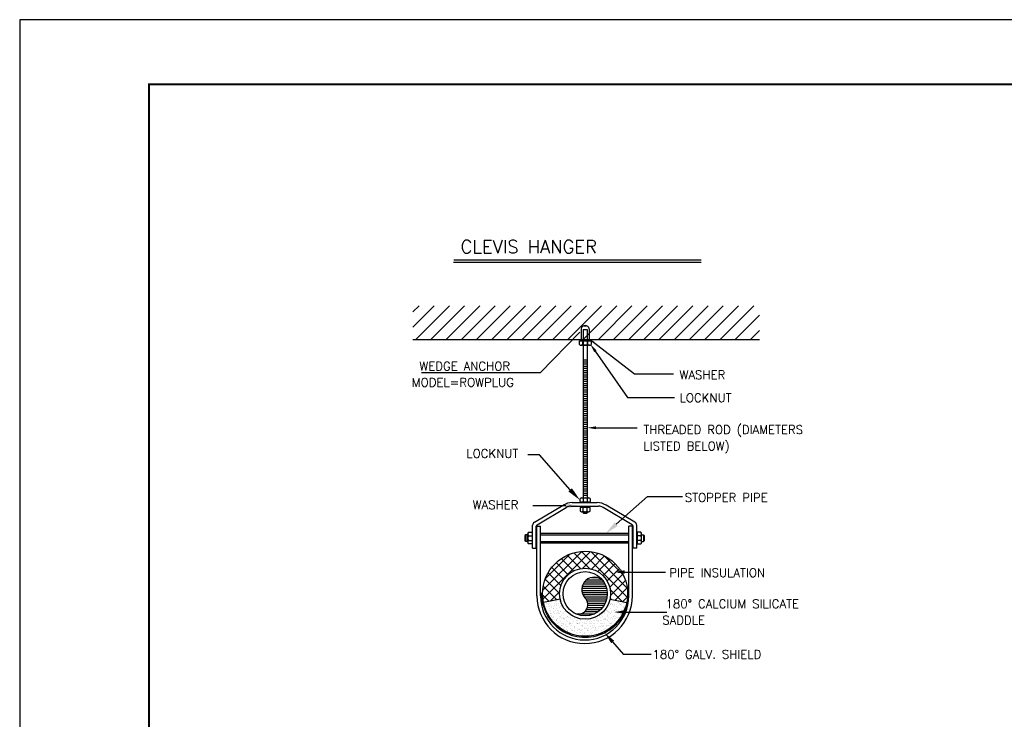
# Model space of a CAD drawing. Header units: millimetres. Extents: x 0 to 531, y -4 to 262.
# Tile 26 of 36: x 327 to 373, y 36 to 68. Entities that reach past the tile are written whole.
import ezdxf

# ---------------------------------------------------------------- set-up
doc = ezdxf.new("R2010")
doc.units = ezdxf.units.MM
for name, color, linetype in [('.1', 1, 'Continuous'), ('1', 7, 'Continuous'), ('AC-CHW-L', 7, 'Continuous'), ('L', 7, 'Continuous'), ('PIP', 7, 'Continuous'), ('template', 7, 'Continuous'), ('text', 7, 'Continuous')]:
    doc.layers.add(name, color=color, linetype=linetype)
doc.styles.add('ROMANC', font='romans.shx', dxfattribs={"width": 0.65, "height": 200})

msp = doc.modelspace()

# ---------------------------------------------------------------- linework, layer by layer
at = {"layer": '.1', "color": 0}
msp.add_line((426.23, 68.45), (326.954, 68.45), dxfattribs=at)
for p, q in [((345.244, 54.868), (345.526, 55.149)), ((345.244, 54.16), (346.233, 55.149)), ((345.376, 53.584), (346.941, 55.149)), ((346.083, 53.584), (347.649, 55.149)), ((346.791, 53.584), (348.356, 55.149)), ((347.499, 53.584), (349.064, 55.149)), ((348.206, 53.584), (349.771, 55.149)), ((348.914, 53.584), (350.479, 55.149)), ((349.621, 53.584), (351.186, 55.149)), ((350.329, 53.584), (351.894, 55.149)), ((351.036, 53.584), (352.601, 55.149)), ((351.744, 53.584), (353.309, 55.149)), ((352.451, 53.584), (354.016, 55.149)), ((353.159, 53.584), (354.724, 55.149)), ((353.866, 53.584), (355.431, 55.149)), ((354.574, 53.584), (356.139, 55.149)), ((355.281, 53.584), (356.846, 55.149)), ((355.989, 53.584), (357.554, 55.149)), ((356.696, 53.584), (358.261, 55.149)), ((357.404, 53.584), (358.969, 55.149)), ((358.111, 53.584), (359.677, 55.149)), ((358.819, 53.584), (360.384, 55.149)), ((359.526, 53.584), (361.092, 55.149)), ((360.234, 53.584), (361.36, 54.71)), ((360.942, 53.584), (361.36, 54.002)), ((353.168, 52.641), (353.344, 52.641)), ((353.168, 52.541), (353.344, 52.541)), ((353.168, 52.441), (353.344, 52.441)), ((353.168, 52.341), (353.344, 52.341)), ((353.168, 52.241), (353.344, 52.241)), ((353.168, 52.141), (353.344, 52.141)), ((353.168, 52.041), (353.344, 52.041)), ((353.168, 51.941), (353.344, 51.941)), ((353.168, 51.841), (353.344, 51.841)), ((353.168, 51.74), (353.344, 51.74)), ((353.168, 51.64), (353.344, 51.64)), ((353.168, 51.54), (353.344, 51.54)), ((353.168, 51.44), (353.344, 51.44)), ((353.168, 51.34), (353.344, 51.34)), ((353.168, 51.24), (353.344, 51.24)), ((353.168, 51.14), (353.344, 51.14)), ((353.168, 51.04), (353.344, 51.04)), ((353.168, 50.94), (353.344, 50.94)), ((353.168, 50.84), (353.344, 50.84)), ((353.168, 50.74), (353.344, 50.74)), ((353.168, 50.64), (353.344, 50.64)), ((353.168, 50.54), (353.344, 50.54)), ((353.168, 50.44), (353.344, 50.44)), ((353.168, 50.34), (353.344, 50.34)), ((353.168, 50.24), (353.344, 50.24)), ((353.168, 50.14), (353.344, 50.14)), ((353.168, 50.039), (353.344, 50.039)), ((353.168, 49.939), (353.344, 49.939)), ((353.168, 49.839), (353.344, 49.839)), ((353.168, 49.739), (353.344, 49.739)), ((353.168, 49.639), (353.344, 49.639)), ((353.168, 49.539), (353.344, 49.539)), ((353.168, 49.439), (353.344, 49.439)), ((353.168, 49.339), (353.344, 49.339)), ((353.168, 49.239), (353.344, 49.239)), ((353.168, 49.139), (353.344, 49.139)), ((353.168, 49.039), (353.344, 49.039)), ((353.168, 48.939), (353.344, 48.939)), ((353.168, 48.839), (353.344, 48.839)), ((353.168, 48.739), (353.344, 48.739)), ((353.168, 48.639), (353.344, 48.639)), ((353.168, 48.539), (353.344, 48.539)), ((353.168, 48.438), (353.344, 48.438)), ((353.168, 48.338), (353.344, 48.338)), ((353.168, 48.238), (353.344, 48.238)), ((353.168, 48.138), (353.344, 48.138)), ((353.168, 48.038), (353.344, 48.038)), ((353.168, 47.938), (353.344, 47.938)), ((353.168, 47.838), (353.344, 47.838)), ((353.168, 47.738), (353.344, 47.738)), ((353.168, 47.638), (353.344, 47.638)), ((353.168, 47.538), (353.344, 47.538)), ((353.168, 47.438), (353.344, 47.438)), ((353.168, 47.338), (353.344, 47.338)), ((353.168, 47.238), (353.344, 47.238)), ((353.168, 47.138), (353.344, 47.138)), ((353.168, 47.038), (353.344, 47.038)), ((353.168, 46.938), (353.344, 46.938)), ((353.168, 46.838), (353.344, 46.838)), ((353.168, 46.737), (353.344, 46.737)), ((353.168, 46.637), (353.344, 46.637)), ((353.168, 46.537), (353.344, 46.537)), ((353.168, 46.437), (353.344, 46.437)), ((353.168, 46.337), (353.344, 46.337)), ((351.28, 41.916), (353.092, 43.729)), ((351.29, 41.502), (353.507, 43.719)), ((351.405, 42.466), (352.543, 43.604)), ((353.033, 42.924), (352.41, 43.547)), ((353.455, 42.926), (352.719, 43.662)), ((355.223, 41.583), (353.078, 43.728)), ((353.152, 42.94), (353.854, 43.641)), ((355.213, 42.018), (353.513, 43.718)), ((353.544, 42.907), (354.154, 43.517)), ((355.029, 42.626), (354.121, 43.534)), ((352.464, 42.644), (351.903, 43.205)), ((352.716, 42.816), (352.139, 43.393)), ((353.846, 42.784), (354.417, 43.356)), ((354.087, 42.601), (354.646, 43.16)), ((352.126, 42.133), (351.529, 42.73)), ((352.266, 42.418), (351.7, 42.984)), ((354.273, 42.362), (354.843, 42.932)), ((354.399, 42.063), (355.006, 42.671)), ((352.065, 41.77), (351.395, 42.44)), ((353.163, 42.212), (354.174, 42.212)), ((353.228, 42.311), (354.119, 42.311)), ((353.331, 42.41), (354.021, 42.41)), ((353.543, 42.509), (353.809, 42.509)), ((354.436, 41.676), (355.132, 42.372)), ((351.583, 41.402), (351.274, 41.712)), ((351.934, 41.476), (351.304, 42.106)), ((351.623, 41.41), (352.069, 41.856)), ((353.1, 41.915), (354.268, 41.915)), ((353.103, 42.014), (354.248, 42.014)), ((353.114, 41.816), (354.279, 41.816)), ((353.123, 42.113), (354.217, 42.113)), ((353.147, 41.717), (354.28, 41.717)), ((354.996, 41.386), (354.421, 41.96)), ((354.645, 41.46), (355.212, 42.027)), ((351.476, 41.288), (351.476, 41.288)), ((351.523, 41.308), (351.523, 41.308)), ((351.527, 41.256), (351.527, 41.256)), ((351.545, 41.288), (351.545, 41.288)), ((351.61, 41.283), (351.61, 41.283)), ((351.755, 41.394), (351.755, 41.394)), ((351.85, 41.289), (351.85, 41.289)), ((351.884, 41.414), (351.884, 41.414)), ((351.901, 41.256), (351.901, 41.256)), ((351.906, 41.393), (351.906, 41.393)), ((351.924, 41.287), (351.924, 41.287)), ((351.986, 41.441), (351.986, 41.441)), ((352.011, 41.298), (352.011, 41.298)), ((352.079, 41.406), (352.079, 41.406)), ((352.173, 41.233), (352.173, 41.233)), ((353.202, 41.618), (354.271, 41.618)), ((353.285, 41.519), (354.253, 41.519)), ((353.343, 41.42), (354.224, 41.42)), ((353.371, 41.321), (354.184, 41.321)), ((353.376, 41.223), (354.131, 41.223)), ((354.457, 41.5), (354.419, 41.538)), ((354.427, 41.264), (354.427, 41.264)), ((354.447, 41.326), (354.447, 41.326)), ((354.449, 41.244), (354.449, 41.244)), ((354.468, 41.293), (354.468, 41.293)), ((354.518, 41.261), (354.518, 41.261)), ((354.546, 41.234), (354.546, 41.234)), ((354.592, 41.437), (354.592, 41.437)), ((354.604, 41.446), (354.604, 41.446)), ((354.608, 41.243), (354.608, 41.243)), ((354.706, 41.255), (354.706, 41.255)), ((354.762, 41.33), (354.762, 41.33)), ((354.788, 41.369), (354.788, 41.369)), ((354.81, 41.349), (354.81, 41.349)), ((354.842, 41.294), (354.842, 41.294)), ((354.869, 41.277), (354.869, 41.277)), ((354.892, 41.262), (354.892, 41.262)), ((354.915, 41.253), (354.915, 41.253)), ((354.924, 41.217), (354.924, 41.217)), ((354.931, 41.285), (354.931, 41.285)), ((354.995, 41.386), (355.225, 41.616)), ((355.029, 41.298), (355.029, 41.298)), ((355.069, 41.328), (355.069, 41.328)), ((351.455, 41.164), (351.455, 41.164)), ((351.463, 40.933), (351.463, 40.933)), ((351.526, 41.148), (351.526, 41.148)), ((351.535, 40.861), (351.535, 40.861)), ((351.573, 40.987), (351.573, 40.987)), ((351.589, 41.156), (351.589, 41.156)), ((351.618, 41.052), (351.618, 41.052)), ((351.624, 40.955), (351.624, 40.955)), ((351.625, 40.82), (351.625, 40.82)), ((351.637, 40.851), (351.637, 40.851)), ((351.65, 41.192), (351.65, 41.192)), ((351.686, 41.169), (351.686, 41.169)), ((351.699, 40.86), (351.699, 40.86)), ((351.709, 41.139), (351.709, 41.139)), ((351.762, 41.163), (351.762, 41.163)), ((351.769, 41.083), (351.769, 41.083)), ((351.77, 40.931), (351.77, 40.931)), ((351.792, 41.062), (351.792, 41.062)), ((351.797, 40.872), (351.797, 40.872)), ((351.806, 40.839), (351.806, 40.839)), ((351.849, 41.19), (351.849, 41.19)), ((351.896, 40.967), (351.896, 40.967)), ((351.912, 41.198), (351.912, 41.198)), ((351.932, 41.056), (351.932, 41.056)), ((351.94, 40.824), (351.94, 40.824)), ((351.947, 40.988), (351.947, 40.988)), ((351.96, 40.894), (351.96, 40.894)), ((351.998, 40.956), (351.998, 40.956)), ((352.01, 41.211), (352.01, 41.211)), ((352.016, 40.857), (352.016, 40.857)), ((352.023, 40.902), (352.023, 40.902)), ((352.038, 40.837), (352.038, 40.837)), ((352.083, 41.14), (352.083, 41.14)), ((352.087, 41.174), (352.087, 41.174)), ((352.094, 40.943), (352.094, 40.943)), ((352.12, 40.915), (352.12, 40.915)), ((352.13, 41.188), (352.13, 41.188)), ((352.152, 41.168), (352.152, 41.168)), ((352.18, 40.839), (352.18, 40.839)), ((352.239, 41.054), (352.239, 41.054)), ((352.247, 40.823), (352.247, 40.823)), ((352.257, 41.072), (352.257, 41.072)), ((352.283, 40.936), (352.283, 40.936)), ((352.321, 40.989), (352.321, 40.989)), ((352.346, 40.945), (352.346, 40.945)), ((352.372, 40.956), (352.372, 40.956)), ((352.812, 40.827), (352.844, 40.827)), ((353.038, 40.827), (353.692, 40.827)), ((353.23, 40.926), (353.858, 40.926)), ((353.313, 41.025), (353.975, 41.025)), ((353.357, 41.124), (354.063, 41.124)), ((353.974, 40.807), (353.974, 40.807)), ((354.05, 40.843), (354.05, 40.843)), ((354.073, 40.861), (354.073, 40.861)), ((354.138, 40.851), (354.138, 40.851)), ((354.17, 40.874), (354.17, 40.874)), ((354.191, 40.992), (354.191, 40.992)), ((354.241, 40.96), (354.241, 40.96)), ((354.3, 40.976), (354.3, 40.976)), ((354.312, 40.933), (354.312, 40.933)), ((354.327, 41.144), (354.327, 41.144)), ((354.333, 40.895), (354.333, 40.895)), ((354.335, 40.913), (354.335, 40.913)), ((354.383, 41.213), (354.383, 41.213)), ((354.396, 40.904), (354.396, 40.904)), ((354.424, 40.844), (354.424, 40.844)), ((354.439, 40.817), (354.439, 40.817)), ((354.455, 41.094), (354.455, 41.094)), ((354.462, 40.863), (354.462, 40.863)), ((354.493, 40.917), (354.493, 40.917)), ((354.554, 41.148), (354.554, 41.148)), ((354.565, 40.993), (354.565, 40.993)), ((354.6, 41.205), (354.6, 41.205)), ((354.607, 40.974), (354.607, 40.974)), ((354.615, 40.96), (354.615, 40.96)), ((354.656, 40.938), (354.656, 40.938)), ((354.673, 41.038), (354.673, 41.038)), ((354.696, 41.018), (354.696, 41.018)), ((354.701, 41.145), (354.701, 41.145)), ((354.719, 40.946), (354.719, 40.946)), ((354.769, 41.098), (354.769, 41.098)), ((354.777, 40.867), (354.777, 40.867)), ((354.798, 40.844), (354.798, 40.844)), ((354.8, 40.922), (354.8, 40.922)), ((354.817, 40.959), (354.817, 40.959)), ((354.92, 40.813), (354.92, 40.813)), ((354.932, 40.986), (354.932, 40.986)), ((354.939, 40.993), (354.939, 40.993)), ((354.942, 40.793), (354.942, 40.793)), ((354.98, 40.981), (354.98, 40.981)), ((354.989, 40.961), (354.989, 40.961)), ((355.034, 41.144), (355.034, 41.144)), ((355.042, 40.989), (355.042, 40.989)), ((355.057, 41.124), (355.057, 41.124)), ((355.074, 41.146), (355.074, 41.146)), ((355.076, 41.097), (355.076, 41.097)), ((351.655, 40.752), (351.655, 40.752)), ((351.67, 40.687), (351.67, 40.687)), ((351.677, 40.731), (351.677, 40.731)), ((351.721, 40.654), (351.721, 40.654)), ((351.748, 40.555), (351.748, 40.555)), ((351.778, 40.7), (351.778, 40.7)), ((351.781, 40.636), (351.781, 40.636)), ((351.785, 40.469), (351.785, 40.469)), ((351.81, 40.563), (351.81, 40.563)), ((351.901, 40.526), (351.901, 40.526)), ((351.903, 40.538), (351.903, 40.538)), ((351.908, 40.576), (351.908, 40.576)), ((351.923, 40.506), (351.923, 40.506)), ((351.947, 40.593), (351.947, 40.593)), ((351.955, 40.362), (351.955, 40.362)), ((352.027, 40.41), (352.027, 40.41)), ((352.044, 40.687), (352.044, 40.687)), ((352.071, 40.598), (352.071, 40.598)), ((352.095, 40.655), (352.095, 40.655)), ((352.102, 40.712), (352.102, 40.712)), ((352.109, 40.48), (352.109, 40.48)), ((352.133, 40.606), (352.133, 40.606)), ((352.141, 40.387), (352.141, 40.387)), ((352.142, 40.741), (352.142, 40.741)), ((352.147, 40.301), (352.147, 40.301)), ((352.182, 40.301), (352.182, 40.301)), ((352.192, 40.354), (352.192, 40.354)), ((352.231, 40.619), (352.231, 40.619)), ((352.244, 40.309), (352.244, 40.309)), ((352.254, 40.591), (352.254, 40.591)), ((352.262, 40.632), (352.262, 40.632)), ((352.262, 40.36), (352.262, 40.36)), ((352.277, 40.539), (352.277, 40.539)), ((352.284, 40.611), (352.284, 40.611)), ((352.342, 40.322), (352.342, 40.322)), ((352.388, 40.516), (352.388, 40.516)), ((352.394, 40.64), (352.394, 40.64)), ((352.416, 40.716), (352.416, 40.716)), ((352.418, 40.688), (352.418, 40.688)), ((352.424, 40.484), (352.424, 40.484)), ((352.457, 40.648), (352.457, 40.648)), ((352.469, 40.656), (352.469, 40.656)), ((352.505, 40.344), (352.505, 40.344)), ((352.508, 40.406), (352.508, 40.406)), ((352.515, 40.387), (352.515, 40.387)), ((352.53, 40.386), (352.53, 40.386)), ((352.554, 40.661), (352.554, 40.661)), ((352.566, 40.355), (352.566, 40.355)), ((352.567, 40.352), (352.567, 40.352)), ((352.579, 40.603), (352.579, 40.603)), ((352.586, 40.372), (352.586, 40.372)), ((352.623, 40.737), (352.623, 40.737)), ((352.645, 40.717), (352.645, 40.717)), ((352.651, 40.539), (352.651, 40.539)), ((352.665, 40.365), (352.665, 40.365)), ((352.717, 40.683), (352.717, 40.683)), ((352.731, 40.483), (352.731, 40.483)), ((352.749, 40.621), (352.749, 40.621)), ((352.828, 40.386), (352.828, 40.386)), ((352.869, 40.511), (352.869, 40.511)), ((352.889, 40.388), (352.889, 40.388)), ((352.89, 40.395), (352.89, 40.395)), ((352.891, 40.491), (352.891, 40.491)), ((352.893, 40.607), (352.893, 40.607)), ((352.9, 40.376), (352.9, 40.376)), ((352.94, 40.356), (352.94, 40.356)), ((352.988, 40.407), (352.988, 40.407)), ((352.995, 40.395), (352.995, 40.395)), ((353.025, 40.54), (353.025, 40.54)), ((353.055, 40.495), (353.055, 40.495)), ((353.151, 40.429), (353.151, 40.429)), ((353.208, 40.374), (353.208, 40.374)), ((353.214, 40.437), (353.214, 40.437)), ((353.263, 40.389), (353.263, 40.389)), ((353.311, 40.45), (353.311, 40.45)), ((353.314, 40.356), (353.314, 40.356)), ((353.356, 40.501), (353.356, 40.501)), ((353.369, 40.499), (353.369, 40.499)), ((353.399, 40.541), (353.399, 40.541)), ((353.474, 40.471), (353.474, 40.471)), ((353.476, 40.391), (353.476, 40.391)), ((353.498, 40.371), (353.498, 40.371)), ((353.532, 40.386), (353.532, 40.386)), ((353.537, 40.48), (353.537, 40.48)), ((353.634, 40.493), (353.634, 40.493)), ((353.637, 40.389), (353.637, 40.389)), ((353.677, 40.497), (353.677, 40.497)), ((353.687, 40.357), (353.687, 40.357)), ((353.717, 40.606), (353.717, 40.606)), ((353.773, 40.542), (353.773, 40.542)), ((353.798, 40.514), (353.798, 40.514)), ((353.837, 40.497), (353.837, 40.497)), ((353.839, 40.621), (353.839, 40.621)), ((353.846, 40.39), (353.846, 40.39)), ((353.859, 40.476), (353.859, 40.476)), ((353.86, 40.522), (353.86, 40.522)), ((353.914, 40.691), (353.914, 40.691)), ((353.958, 40.535), (353.958, 40.535)), ((353.963, 40.381), (353.963, 40.381)), ((353.964, 40.658), (353.964, 40.658)), ((353.993, 40.74), (353.993, 40.74)), ((354.001, 40.509), (354.001, 40.509)), ((354.011, 40.39), (354.011, 40.39)), ((354.061, 40.358), (354.061, 40.358)), ((354.078, 40.712), (354.078, 40.712)), ((354.121, 40.557), (354.121, 40.557)), ((354.146, 40.62), (354.146, 40.62)), ((354.147, 40.542), (354.147, 40.542)), ((354.153, 40.389), (354.153, 40.389)), ((354.183, 40.565), (354.183, 40.565)), ((354.198, 40.602), (354.198, 40.602)), ((354.22, 40.582), (354.22, 40.582)), ((354.281, 40.578), (354.281, 40.578)), ((354.288, 40.691), (354.288, 40.691)), ((354.308, 40.744), (354.308, 40.744)), ((354.315, 40.513), (354.315, 40.513)), ((354.324, 40.486), (354.324, 40.486)), ((354.338, 40.659), (354.338, 40.659)), ((354.385, 40.391), (354.385, 40.391)), ((354.435, 40.358), (354.435, 40.358)), ((354.444, 40.599), (354.444, 40.599)), ((354.444, 40.377), (354.444, 40.377)), ((354.466, 40.356), (354.466, 40.356)), ((354.47, 40.632), (354.47, 40.632)), ((354.478, 40.4), (354.478, 40.4)), ((354.506, 40.607), (354.506, 40.607)), ((354.521, 40.543), (354.521, 40.543)), ((354.555, 40.303), (354.555, 40.303)), ((354.559, 40.708), (354.559, 40.708)), ((354.581, 40.687), (354.581, 40.687)), ((354.604, 40.62), (354.604, 40.62)), ((354.615, 40.743), (354.615, 40.743)), ((354.622, 40.511), (354.622, 40.511)), ((354.662, 40.692), (354.662, 40.692)), ((354.685, 40.592), (354.685, 40.592)), ((354.712, 40.66), (354.712, 40.66)), ((354.767, 40.642), (354.767, 40.642)), ((354.784, 40.636), (354.784, 40.636)), ((354.83, 40.65), (354.83, 40.65)), ((354.939, 40.754), (354.939, 40.754)), ((352, 40.237), (352, 40.237)), ((352.018, 40.28), (352.018, 40.28)), ((352.117, 40.249), (352.117, 40.249)), ((352.169, 40.28), (352.169, 40.28)), ((352.238, 40.086), (352.238, 40.086)), ((352.269, 40.129), (352.269, 40.129)), ((352.273, 40.185), (352.273, 40.185)), ((352.289, 40.054), (352.289, 40.054)), ((352.355, 40.013), (352.355, 40.013)), ((352.374, 40.238), (352.374, 40.238)), ((352.393, 40.075), (352.393, 40.075)), ((352.415, 40.055), (352.415, 40.055)), ((352.431, 40.253), (352.431, 40.253)), ((352.439, 40.022), (352.439, 40.022)), ((352.452, 40.026), (352.452, 40.026)), ((352.519, 39.959), (352.519, 39.959)), ((352.594, 40.14), (352.594, 40.14)), ((352.601, 39.909), (352.601, 39.909)), ((352.612, 40.087), (352.612, 40.087)), ((352.615, 40.048), (352.615, 40.048)), ((352.634, 40.29), (352.634, 40.29)), ((352.663, 40.054), (352.663, 40.054)), ((352.678, 40.056), (352.678, 40.056)), ((352.738, 40.252), (352.738, 40.252)), ((352.746, 40.02), (352.746, 40.02)), ((352.748, 40.239), (352.748, 40.239)), ((352.754, 40.181), (352.754, 40.181)), ((352.776, 40.16), (352.776, 40.16)), ((352.776, 40.069), (352.776, 40.069)), ((352.845, 39.938), (352.845, 39.938)), ((352.88, 40.065), (352.88, 40.065)), ((352.908, 40.144), (352.908, 40.144)), ((352.916, 39.913), (352.916, 39.913)), ((352.939, 40.09), (352.939, 40.09)), ((352.986, 40.087), (352.986, 40.087)), ((353, 39.955), (353, 39.955)), ((353.001, 40.098), (353.001, 40.098)), ((353.022, 39.935), (353.022, 39.935)), ((353.037, 40.055), (353.037, 40.055)), ((353.063, 40.263), (353.063, 40.263)), ((353.07, 40.032), (353.07, 40.032)), ((353.099, 40.111), (353.099, 40.111)), ((353.115, 40.286), (353.115, 40.286)), ((353.122, 40.239), (353.122, 40.239)), ((353.137, 40.266), (353.137, 40.266)), ((353.215, 40.143), (353.215, 40.143)), ((353.219, 39.939), (353.219, 39.939)), ((353.223, 39.912), (353.223, 39.912)), ((353.241, 40.17), (353.241, 40.17)), ((353.262, 40.133), (353.262, 40.133)), ((353.324, 40.141), (353.324, 40.141)), ((353.36, 40.088), (353.36, 40.088)), ((353.361, 40.06), (353.361, 40.06)), ((353.377, 40.267), (353.377, 40.267)), ((353.383, 40.04), (353.383, 40.04)), ((353.385, 40.036), (353.385, 40.036)), ((353.41, 40.056), (353.41, 40.056)), ((353.422, 40.154), (353.422, 40.154)), ((353.435, 39.845), (353.435, 39.845)), ((353.487, 39.944), (353.487, 39.944)), ((353.496, 40.24), (353.496, 40.24)), ((353.533, 39.857), (353.533, 39.857)), ((353.539, 40.155), (353.539, 40.155)), ((353.547, 39.923), (353.547, 39.923)), ((353.585, 40.175), (353.585, 40.175)), ((353.593, 39.94), (353.593, 39.94)), ((353.602, 40.275), (353.602, 40.275)), ((353.648, 40.183), (353.648, 40.183)), ((353.684, 40.266), (353.684, 40.266)), ((353.692, 40.034), (353.692, 40.034)), ((353.696, 39.879), (353.696, 39.879)), ((353.722, 40.166), (353.722, 40.166)), ((353.734, 40.089), (353.734, 40.089)), ((353.744, 40.146), (353.744, 40.146)), ((353.745, 40.196), (353.745, 40.196)), ((353.758, 39.887), (353.758, 39.887)), ((353.784, 40.056), (353.784, 40.056)), ((353.848, 40.05), (353.848, 40.05)), ((353.854, 40.159), (353.854, 40.159)), ((353.856, 39.9), (353.856, 39.9)), ((353.861, 39.927), (353.861, 39.927)), ((353.87, 40.241), (353.87, 40.241)), ((353.908, 40.218), (353.908, 40.218)), ((353.967, 39.94), (353.967, 39.94)), ((353.968, 39.94), (353.968, 39.94)), ((353.971, 40.226), (353.971, 40.226)), ((354.009, 40.277), (354.009, 40.277)), ((354.016, 40.046), (354.016, 40.046)), ((354.068, 40.239), (354.068, 40.239)), ((354.083, 40.271), (354.083, 40.271)), ((354.105, 40.251), (354.105, 40.251)), ((354.108, 40.089), (354.108, 40.089)), ((354.158, 40.057), (354.158, 40.057)), ((354.161, 40.157), (354.161, 40.157)), ((354.209, 40.155), (354.209, 40.155)), ((354.231, 40.26), (354.231, 40.26)), ((354.244, 40.242), (354.244, 40.242)), ((354.294, 40.268), (354.294, 40.268)), ((354.323, 40.281), (354.323, 40.281)), ((354.392, 40.281), (354.392, 40.281)), ((353.049, 39.794), (353.049, 39.794)), ((353.078, 39.801), (353.078, 39.801)), ((353.083, 39.787), (353.083, 39.787)), ((353.112, 39.802), (353.112, 39.802)), ((353.127, 39.839), (353.127, 39.839)), ((353.209, 39.815), (353.209, 39.815)), ((353.373, 39.836), (353.373, 39.836)), ((353.392, 39.805), (353.392, 39.805)), ((353.607, 39.835), (353.607, 39.835)), ((353.629, 39.815), (353.629, 39.815))]:
    msp.add_line(p, q)
at = {"layer": '1'}
msp.add_line((345.244, 53.584), (361.36, 53.584), dxfattribs=at)
for points in [[(353.672, 52.994), (353.78, 53.071), (353.494, 53.358)], [(353.646, 53.42), (353.686, 53.473), (353.507, 53.569)], [(353.757, 49.408), (353.757, 49.542), (353.357, 49.475)], [(355.087, 42.689), (355.087, 42.849), (354.606, 42.769)], [(355.086, 40.825), (355.086, 40.985), (354.606, 40.905)]]:
    msp.add_solid(points, dxfattribs=at)
at = {"layer": 'AC-CHW-L'}
for p, q in [((353.063, 54.081), (353.063, 53.585)), ((353.168, 54.042), (353.168, 46.146)), ((353.168, 54.042), (353.344, 54.042)), ((353.209, 54.216), (353.305, 54.216)), ((353.344, 54.042), (353.344, 46.146)), ((353.445, 54.081), (353.445, 53.585)), ((353.168, 53.585), (353.168, 46.146)), ((353.344, 53.585), (353.344, 46.146)), ((352.987, 53.572), (352.987, 53.561)), ((352.987, 53.572), (353.528, 53.572)), ((352.987, 53.561), (353.528, 53.561)), ((352.987, 53.347), (352.987, 53.52)), ((352.987, 53.52), (353.528, 53.52)), ((353.452, 53.314), (353.063, 53.314)), ((353.145, 53.349), (353.145, 53.52)), ((353.371, 53.347), (353.371, 53.52)), ((353.528, 53.572), (353.528, 53.561)), ((353.528, 53.52), (353.528, 53.347)), ((350.891, 45.08), (352.232, 45.878)), ((352.585, 45.829), (353.875, 45.829)), ((352.653, 45.993), (353.807, 45.993)), ((353.022, 45.813), (353.022, 45.798)), ((353.489, 45.813), (353.022, 45.813)), ((353.489, 45.798), (353.022, 45.798)), ((353.023, 46.04), (353.023, 46.184)), ((353.089, 46.212), (353.425, 46.212)), ((353.425, 46.012), (353.089, 46.012)), ((353.089, 46.012), (353.425, 46.012)), ((353.16, 46.184), (353.16, 46.04)), ((353.168, 46.013), (353.168, 45.993)), ((353.344, 46.013), (353.344, 45.993)), ((353.354, 46.183), (353.354, 46.042)), ((353.489, 45.813), (353.489, 45.798)), ((353.491, 46.184), (353.491, 46.04)), ((355.569, 45.08), (354.227, 45.878)), ((351.015, 44.962), (352.375, 45.771)), ((353.022, 45.765), (353.022, 45.601)), ((353.489, 45.765), (353.022, 45.765)), ((353.087, 45.573), (353.423, 45.573)), ((353.158, 45.601), (353.158, 45.765)), ((353.168, 45.585), (353.168, 45.512)), ((353.344, 45.512), (353.168, 45.512)), ((353.168, 45.512), (353.188, 45.491)), ((353.325, 45.491), (353.188, 45.491)), ((353.344, 45.512), (353.325, 45.491)), ((353.344, 45.585), (353.344, 45.512)), ((353.353, 45.603), (353.353, 45.765)), ((353.489, 45.601), (353.489, 45.765)), ((355.445, 44.962), (354.085, 45.771)), ((350.81, 43.871), (350.81, 44.939)), ((350.975, 43.871), (350.975, 44.892)), ((351.011, 44.894), (351.175, 44.894)), ((351.011, 41.66), (351.011, 44.894)), ((351.175, 41.66), (351.175, 44.894)), ((355.449, 44.894), (355.284, 44.894)), ((355.284, 41.657), (355.284, 44.894)), ((355.449, 41.657), (355.449, 44.894)), ((355.485, 43.871), (355.485, 44.892)), ((355.649, 43.871), (355.649, 44.939)), ((350.49, 44.496), (350.453, 44.462)), ((350.453, 44.462), (350.453, 44.225)), ((350.58, 44.496), (350.49, 44.496)), ((350.49, 44.496), (350.49, 44.191)), ((350.58, 44.149), (350.58, 44.538)), ((350.613, 44.614), (350.786, 44.614)), ((350.615, 44.456), (350.786, 44.456)), ((350.786, 44.614), (350.786, 44.073)), ((350.786, 44.496), (350.804, 44.496)), ((350.978, 44.496), (351.007, 44.496)), ((351.175, 44.576), (355.282, 44.576)), ((351.175, 44.496), (355.282, 44.496)), ((355.457, 44.496), (355.485, 44.496)), ((355.654, 44.496), (355.671, 44.496)), ((355.671, 44.614), (355.671, 44.073)), ((355.845, 44.614), (355.671, 44.614)), ((355.843, 44.456), (355.671, 44.456)), ((355.877, 44.149), (355.877, 44.538)), ((355.877, 44.496), (355.968, 44.496)), ((355.968, 44.496), (355.968, 44.191)), ((355.968, 44.496), (356.004, 44.462)), ((356.004, 44.462), (356.004, 44.225)), ((350.49, 44.191), (350.453, 44.225)), ((350.58, 44.191), (350.49, 44.191)), ((350.613, 44.231), (350.786, 44.231)), ((350.786, 44.073), (350.613, 44.073)), ((350.786, 44.191), (350.804, 44.191)), ((350.978, 44.191), (351.007, 44.191)), ((351.175, 44.191), (355.282, 44.191)), ((351.175, 44.121), (355.282, 44.121)), ((355.457, 44.191), (355.485, 44.191)), ((355.654, 44.191), (355.671, 44.191)), ((355.845, 44.231), (355.671, 44.231)), ((355.671, 44.073), (355.845, 44.073)), ((355.877, 44.191), (355.968, 44.191)), ((355.968, 44.191), (356.004, 44.225)), ((350.81, 43.871), (350.975, 43.871)), ((355.649, 43.871), (355.485, 43.871)), ((352.091, 41.51), (351.317, 41.345)), ((354.413, 41.51), (355.187, 41.345)), ((354.53, 39.517), (355.04, 38.93)), ((356.33, 38.93), (355.028, 38.93))]:
    msp.add_line(p, q, dxfattribs=at)
msp.add_circle((353.252, 41.757), 1.978, dxfattribs=at)
for centre, radius, start, end in [((353.254, 54.027), 0.199, 15.7686, 164.2314), ((353.065, 53.424), 0.11, 224.7963, 316.6325), ((353.259, 53.521), 0.207, 236.4741, 302.5257), ((353.45, 53.424), 0.11, 223.3675, 315.2037), ((352.653, 45.172), 0.822, 90, 120.7449), ((352.585, 45.418), 0.411, 90, 120.7449), ((353.091, 46.118), 0.0949, 43.3675, 135.2037), ((353.091, 46.107), 0.0949, 224.7963, 316.6325), ((353.256, 46.034), 0.179, 56.4741, 122.5257), ((353.256, 46.191), 0.179, 237.4743, 303.5259), ((353.423, 46.118), 0.0949, 44.7963, 136.6325), ((353.423, 46.107), 0.0949, 223.3675, 315.2037), ((353.807, 45.172), 0.822, 59.2551, 90), ((353.875, 45.418), 0.411, 59.2551, 90), ((353.089, 45.668), 0.0949, 224.7963, 316.6325), ((353.254, 45.752), 0.179, 237.4743, 303.5259), ((353.422, 45.668), 0.0949, 223.3675, 315.2037), ((350.975, 44.939), 0.164, 120.7449, 180), ((351.057, 44.892), 0.0822, 120.7449, 180), ((355.403, 44.892), 0.0822, 0, 59.2551), ((355.485, 44.939), 0.164, 0, 59.2551), ((350.69, 44.536), 0.11, 134.7963, 226.6325), ((350.787, 44.342), 0.207, 146.4741, 212.5257), ((355.767, 44.536), 0.11, 313.3675, 45.2037), ((355.67, 44.342), 0.207, 327.4743, 33.5259), ((350.69, 44.151), 0.11, 133.3675, 225.2037), ((355.767, 44.151), 0.11, 314.7963, 46.6325), ((353.676, 41.947), 0.577, 42.632, 220.9279), ((353.23, 41.661), 2.219, 180, 0), ((353.23, 41.662), 2.055, 180.0653, 359.8568), ((352.941, 41.252), 0.436, 236.3152, 46.6424)]:
    msp.add_arc(centre, radius, start, end, dxfattribs=at)
msp.add_solid([(354.598, 39.577), (354.461, 39.458), (354.172, 39.93)], dxfattribs=at)
at = {"layer": 'L'}
for p, q in [((358.655, 57.267), (347.14, 57.267)), ((358.655, 57.155), (347.129, 57.155))]:
    msp.add_line(p, q, dxfattribs=at)
at = {"layer": 'PIP'}
for p, q in [((353.507, 53.569), (355.548, 51.982)), ((353.726, 53.032), (355.218, 50.883)), ((355.548, 51.982), (357.369, 51.982)), ((355.218, 50.883), (357.402, 50.883)), ((353.757, 49.475), (355.665, 49.475)), ((351.131, 48.224), (350.583, 48.224)), ((352.555, 46.59), (351.131, 48.224)), ((354.7, 44.992), (356.152, 46.282)), ((356.152, 46.282), (357.778, 46.282)), ((352.349, 45.839), (350.816, 45.839)), ((354.803, 42.763), (356.982, 42.763)), ((354.844, 40.907), (357.059, 40.907))]:
    msp.add_line(p, q, dxfattribs=at)
for radius in [1.187, 1.029]:
    msp.add_circle((353.252, 41.757), radius, dxfattribs=at)
msp.add_arc((353.252, 41.757), 2.026, 179.013, 1.2426, dxfattribs=at)
for points in [[(352.636, 46.667), (352.475, 46.513), (353.017, 46.108)], [(352.349, 45.95), (352.349, 45.727), (353.016, 45.839)], [(354.774, 44.909), (354.626, 45.075), (354.202, 44.549)]]:
    msp.add_solid(points, dxfattribs=at)
at = {"layer": 'template'}
msp.add_line((326.954, 68.45), (326.954, -1.946), dxfattribs=at)
at = {"layer": 'template', "linetype": 'Continuous', "const_width": 0.0853}
msp.add_lwpolyline([(332.971, 1.063), (423.222, 1.063), (423.222, 65.442), (332.971, 65.442)], close=True, dxfattribs=at)
at = {"layer": 'text'}
msp.add_lwpolyline([(353.008, 53.923), (351.154, 52.029), (345.634, 52.029)], dxfattribs=at)

# ---------------------------------------------------------------- texts
at = {"layer": 'text', "style": 'ROMANC'}
for s, height, p in [('CLEVIS HANGER', 0.61163, (347.457, 57.589)), ('WEDGE ANCHOR', 0.40024, (345.544, 52.14)), ('MODEL=ROWPLUG', 0.40024, (345.189, 51.386)), ('WASHER', 0.4002, (357.644, 51.737)), ('LOCKNUT', 0.4002, (357.644, 50.67)), ('THREADED ROD (DIAMETERS ', 0.40024, (355.962, 49.19)), ('LISTED BELOW)', 0.40024, (355.962, 48.425)), ('LOCKNUT', 0.4002, (347.727, 48.08)), ('STOPPER PIPE', 0.40024, (357.887, 46.033)), ('WASHER', 0.4002, (348.024, 45.692)), ('PIPE INSULATION', 0.40024, (357.162, 42.535)), ('180%%d CALCIUM SILICATE ', 0.40024, (356.989, 41.087)), (' SADDLE', 0.4002, (356.565, 40.331)), ('180%%d GALV. SHIELD', 0.40024, (356.385, 38.738))]:
    msp.add_text(s, height=height, dxfattribs=at).set_placement(p)

doc.saveas('drawing.dxf')
